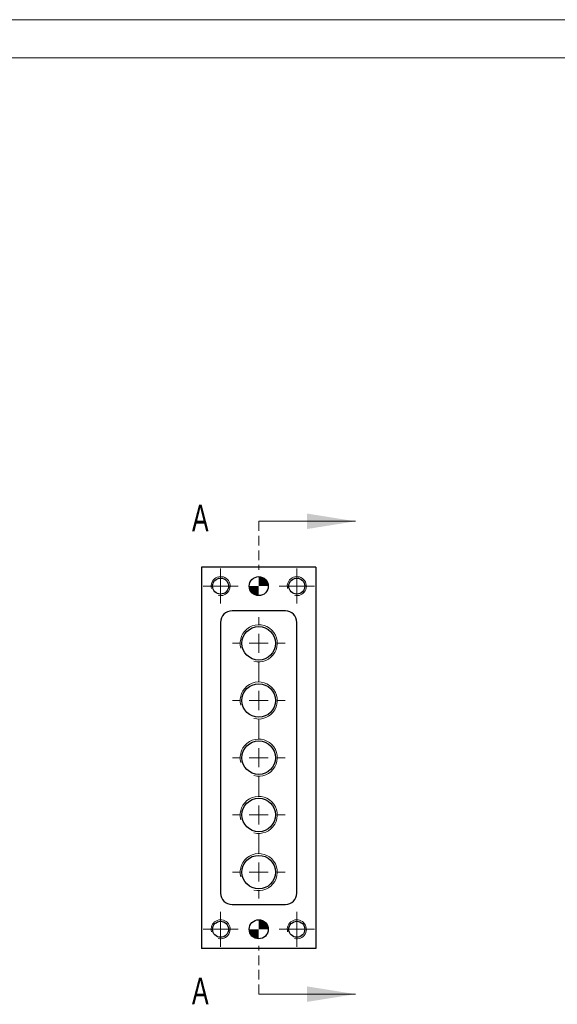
# Model space of a CAD drawing. Header units: millimetres. Extents: x 0 to 297, y 0 to 210.
# Tile 3 of 4: x 154 to 224, y 81 to 210. Entities that reach past the tile are written whole.
import ezdxf

# ---------------------------------------------------------------- set-up
doc = ezdxf.new("R2010")
doc.units = ezdxf.units.MM
doc.linetypes.add('HIDDEN', pattern=[1.905, 1.27, -0.635])
doc.styles.add('SLDTEXTSTYLE1', font='TXT', dxfattribs={"width": 0.7})

# ---------------------------------------------------------------- blocks, each defined once
blk = doc.blocks.new('SW_CENTERMARKSYMBOL_7')
at = {"color": 0, "linetype": 'Continuous', "lineweight": 18}
for p, q in [((0, 10), (0, 10.95)), ((0, 7.5), (0, 8.75)), ((-2.5, 7.5), (-3.45, 7.5)), ((0, 7.5), (-1.25, 7.5)), ((0, 7.5), (0, 6.25)), ((0, 7.5), (1.25, 7.5)), ((2.5, 7.5), (3.45, 7.5)), ((0, 2.5), (0, 5)), ((-2.5, 0), (-3.45, 0)), ((0, 0), (-1.25, 0)), ((0, 0), (0, 1.25)), ((0, 0), (0, -1.25)), ((0, 0), (1.25, 0)), ((2.5, 0), (3.45, 0)), ((0, -5), (0, -2.5)), ((0, -7.5), (0, -6.25)), ((-2.5, -7.5), (-3.45, -7.5)), ((0, -7.5), (-1.25, -7.5)), ((0, -7.5), (0, -8.75)), ((0, -7.5), (1.25, -7.5)), ((2.5, -7.5), (3.45, -7.5)), ((0, -12.5), (0, -10)), ((0, -15), (0, -13.75)), ((-2.5, -15), (-3.45, -15)), ((0, -15), (-1.25, -15)), ((0, -15), (0, -16.25)), ((0, -15), (1.25, -15)), ((2.5, -15), (3.45, -15)), ((0, -20), (0, -17.5)), ((0, -22.5), (0, -21.25)), ((-2.5, -22.5), (-3.45, -22.5)), ((0, -22.5), (-1.25, -22.5)), ((0, -22.5), (0, -23.75)), ((0, -22.5), (1.25, -22.5)), ((2.5, -22.5), (3.45, -22.5)), ((0, -25), (0, -25.95))]:
    blk.add_line(p, q, dxfattribs=at)
blk = doc.blocks.new('SW_CENTERMARKSYMBOL_8')
at = {"color": 0, "linetype": 'Continuous', "lineweight": 18}
for p, q in [((0, 1.25), (0, 2.3)), ((-1.25, 0), (-2.3, 0)), ((0, 0), (-1.25, 0)), ((0, 0), (0, 1.25)), ((0, 0), (0, -1.25)), ((0, 0), (1.25, 0)), ((1.25, 0), (2.3, 0)), ((0, -1.25), (0, -2.3))]:
    blk.add_line(p, q, dxfattribs=at)
blk = doc.blocks.new('SW_CENTERMARKSYMBOL_9')
at = {"color": 0, "linetype": 'Continuous', "lineweight": 18}
for p, q in [((0, 1.25), (0, 2.3)), ((-1.25, 0), (-2.3, 0)), ((0, 0), (-1.25, 0)), ((0, 0), (0, 1.25)), ((0, 0), (0, -1.25)), ((0, 0), (1.25, 0)), ((1.25, 0), (2.3, 0)), ((0, -1.25), (0, -2.3))]:
    blk.add_line(p, q, dxfattribs=at)
blk = doc.blocks.new('SW_CENTERMARKSYMBOL_10')
at = {"color": 0, "linetype": 'Continuous', "lineweight": 18}
for p, q in [((0, 1.25), (0, 2.3)), ((-1.25, 0), (-2.3, 0)), ((0, 0), (-1.25, 0)), ((0, 0), (0, 1.25)), ((0, 0), (0, -1.25)), ((0, 0), (1.25, 0)), ((1.25, 0), (2.3, 0)), ((0, -1.25), (0, -2.3))]:
    blk.add_line(p, q, dxfattribs=at)
blk = doc.blocks.new('SW_CENTERMARKSYMBOL_11')
at = {"color": 0, "linetype": 'Continuous', "lineweight": 18}
for p, q in [((0, 1.25), (0, 2.3)), ((-1.25, 0), (-2.3, 0)), ((0, 0), (-1.25, 0)), ((0, 0), (0, 1.25)), ((0, 0), (0, -1.25)), ((0, 0), (1.25, 0)), ((1.25, 0), (2.3, 0)), ((0, -1.25), (0, -2.3))]:
    blk.add_line(p, q, dxfattribs=at)
blk = doc.blocks.new('SW_DOWELSYMBOL_2')
at = {"linetype": 'Continuous', "lineweight": 18}
h = blk.add_hatch(color=0, dxfattribs=at)
edge = h.paths.add_edge_path(flags=0)
edge.add_arc((0, 0), 1.25, 180, 270)
edge.add_line((0, -1.25), (0, 0))
edge.add_line((0, 0), (-1.25, 0))
h = blk.add_hatch(color=0, dxfattribs=at)
edge = h.paths.add_edge_path(flags=0)
edge.add_arc((0, 0), 1.25, 0, 90)
edge.add_line((0, 1.25), (0, 0))
edge.add_line((0, 0), (1.25, 0))
at = {"color": 0, "linetype": 'Continuous', "lineweight": 18}
blk.add_circle((0, 0), 1.25, dxfattribs=at)
blk = doc.blocks.new('SW_DOWELSYMBOL_3')
at = {"linetype": 'Continuous', "lineweight": 18}
h = blk.add_hatch(color=0, dxfattribs=at)
edge = h.paths.add_edge_path(flags=0)
edge.add_arc((0, 0), 1.25, 180, 270)
edge.add_line((0, -1.25), (0, 0))
edge.add_line((0, 0), (-1.25, 0))
h = blk.add_hatch(color=0, dxfattribs=at)
edge = h.paths.add_edge_path(flags=0)
edge.add_arc((0, 0), 1.25, 0, 90)
edge.add_line((0, 1.25), (0, 0))
edge.add_line((0, 0), (1.25, 0))
at = {"color": 0, "linetype": 'Continuous', "lineweight": 18}
blk.add_circle((0, 0), 1.25, dxfattribs=at)

msp = doc.modelspace()

# ---------------------------------------------------------------- linework, layer by layer
at = {"color": 7, "linetype": 'Continuous', "lineweight": 18}
for p, q in [((-0.013, 209.994), (296.987, 209.994)), ((9.987, 204.994), (291.987, 204.994)), ((184.892, 144.224), (197.592, 144.224)), ((184.892, 82.224), (197.592, 82.224))]:
    msp.add_line(p, q, dxfattribs=at)
at = {"color": 7, "linetype": 'HIDDEN', "lineweight": 18}
for p, q in [((184.892, 144.224), (184.892, 137.874)), ((184.892, 82.224), (184.892, 88.574))]:
    msp.add_line(p, q, dxfattribs=at)
at = {"color": 7, "linetype": 'Continuous', "lineweight": 25}
for p, q in [((192.392, 138.224), (177.392, 138.224)), ((177.392, 138.224), (177.392, 88.224)), ((192.392, 138.224), (192.392, 88.224)), ((188.392, 132.474), (181.392, 132.474)), ((179.892, 130.974), (179.892, 95.474)), ((189.892, 95.474), (189.892, 130.974)), ((181.392, 93.974), (188.392, 93.974)), ((192.392, 88.224), (177.392, 88.224))]:
    msp.add_line(p, q, dxfattribs=at)
for centre, radius in [((184.892, 135.724), 1.25), ((179.892, 135.724), 1.05), ((189.892, 135.724), 1.05), ((184.892, 128.224), 2.2), ((184.892, 120.724), 2.2), ((184.892, 113.224), 2.2), ((184.892, 105.724), 2.2), ((184.892, 98.224), 2.2), ((179.892, 90.724), 1.05), ((184.892, 90.724), 1.25), ((189.892, 90.724), 1.05)]:
    msp.add_circle(centre, radius, dxfattribs=at)
at = {"color": 7, "linetype": 'Continuous', "lineweight": 18}
for centre, radius in [((179.892, 135.724), 1.25), ((179.892, 135.724), 1.25), ((189.892, 135.724), 1.25), ((189.892, 135.724), 1.25), ((184.892, 128.224), 2.432), ((184.892, 120.724), 2.432), ((184.892, 113.224), 2.432), ((184.892, 105.724), 2.432), ((184.892, 98.224), 2.432), ((179.892, 90.724), 1.25), ((179.892, 90.724), 1.25), ((189.892, 90.724), 1.25), ((189.892, 90.724), 1.25)]:
    msp.add_arc(centre, radius, 255, 195, dxfattribs=at)
at = {"color": 7, "linetype": 'Continuous', "lineweight": 25}
for centre, start, end in [((181.392, 130.974), 90, 180), ((188.392, 130.974), 0, 90), ((181.392, 95.474), 180, 270), ((188.392, 95.474), 270, 0)]:
    msp.add_arc(centre, 1.5, start, end, dxfattribs=at)
at = {"color": 7, "linetype": 'Continuous', "lineweight": 18}
for points in [[(197.592, 144.224), (191.242, 145.24), (191.242, 143.208)], [(197.592, 82.224), (191.242, 83.24), (191.242, 81.208)]]:
    msp.add_solid(points, dxfattribs=at)

# ---------------------------------------------------------------- block references
for name, p in [('SW_CENTERMARKSYMBOL_10', (179.892, 135.724)), ('SW_DOWELSYMBOL_3', (184.892, 135.724)), ('SW_CENTERMARKSYMBOL_11', (189.892, 135.724)), ('SW_CENTERMARKSYMBOL_7', (184.892, 120.724)), ('SW_CENTERMARKSYMBOL_9', (179.892, 90.724)), ('SW_CENTERMARKSYMBOL_8', (189.892, 90.724)), ('SW_DOWELSYMBOL_2', (184.892, 90.724))]:
    msp.add_blockref(name, p, dxfattribs=at)

# ---------------------------------------------------------------- texts
at = {"color": 7, "linetype": 'Continuous', "char_height": 3.5, "attachment_point": 1, "style": 'SLDTEXTSTYLE1'}
for insert in [(176.134, 146.391), (176.134, 84.391)]:
    msp.add_mtext('A', dxfattribs=dict(at, insert=insert))

doc.saveas('drawing.dxf')
